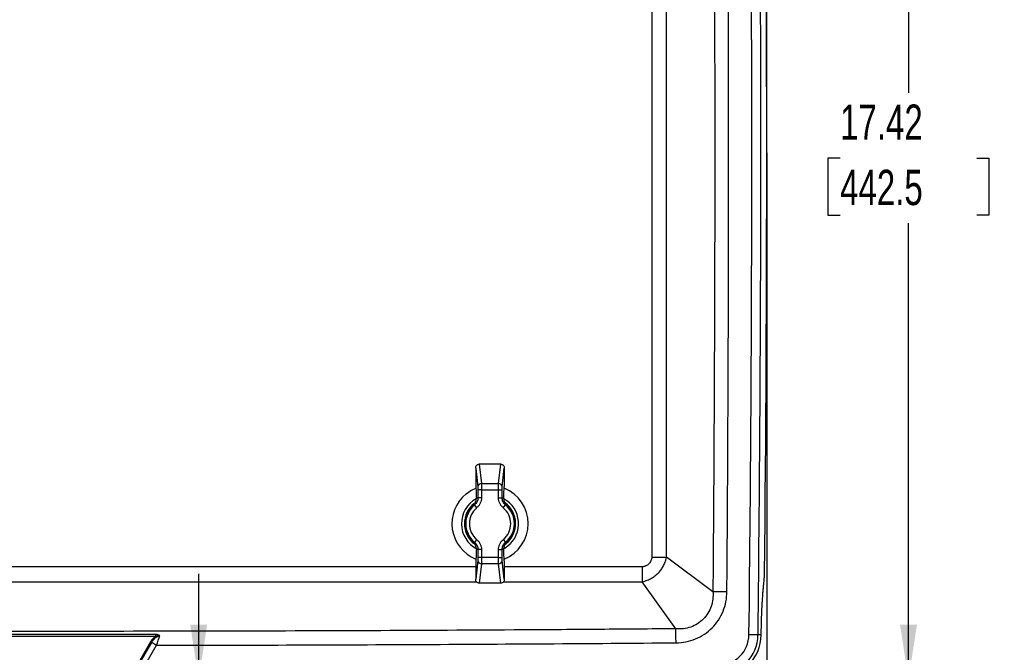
# Model space of a CAD drawing. Header units: inches. Extents: x 1.7 to 75.2, y 1.7 to 57.7.
# Tile 5 of 34: x 17.8 to 34.1, y 12.4 to 22.8. Entities that reach past the tile are written whole.
import ezdxf

# ---------------------------------------------------------------- set-up
doc = ezdxf.new("R2010")
doc.units = ezdxf.units.IN
doc.header["$LTSCALE"] = 7
doc.header["$MEASUREMENT"] = 0
doc.layers.add('DIMENSIONS', color=140, linetype='Continuous', lineweight=25)
doc.styles.add('SLDTEXTSTYLE0', font='TXT', dxfattribs={"width": 0.7})
doc.dimstyles.new('SLDDIMSTYLE0', dxfattribs={"dimtxt": 0.594727, "dimasz": 0.91, "dimexe": 0, "dimexo": 0.0625, "dimgap": 0.148682, "dimtad": 0, "dimtih": 1, "dimtoh": 1, "dimrnd": 1e-09, "dimzin": 12, "dimdsep": 46, "dimtxsty": 'SLDTEXTSTYLE0', "dimsah": 1, "dimcen": 0.09, "dimadec": 0, "dimazin": 3, "dimtfac": 1, "dimtofl": 0, "dimtmove": 0, "dimatfit": 3, "dimfxl": 0, "dimfrac": 2, "dimtolj": 1, "dimtzin": 12, "dimarcsym": 0})
doc.dimstyles.new('SLDDIMSTYLE1', dxfattribs={"dimtxt": 0.594727, "dimasz": 0.91, "dimexe": 0, "dimexo": 0.0625, "dimgap": 0.148682, "dimtad": 0, "dimtih": 1, "dimtoh": 1, "dimrnd": 1e-09, "dimdsep": 46, "dimtxsty": 'SLDTEXTSTYLE0', "dimsah": 1, "dimcen": 0.09, "dimadec": 0, "dimazin": 2, "dimtfac": 1, "dimtmove": 0, "dimatfit": 0, "dimfxl": 0, "dimfrac": 2, "dimtolj": 1, "dimtzin": 12, "dimarcsym": 0})

# ---------------------------------------------------------------- blocks, each defined once
blk = doc.blocks.new('_D')
at = {"layer": 'DIMENSIONS'}
for p, q in [((7.039, 20.282), (7.039, 7.288)), ((18.613, 11.029), (18.613, 7.288)), ((7.039, 8.163), (10.309, 8.163)), ((11.114, 8.163), (10.915, 8.163)), ((10.915, 8.163), (10.915, 7.218)), ((13.376, 8.163), (13.576, 8.163)), ((13.576, 8.163), (13.576, 7.218)), ((18.613, 8.163), (14.182, 8.163)), ((10.915, 7.218), (11.114, 7.218)), ((13.576, 7.218), (13.376, 7.218))]:
    blk.add_line(p, q, dxfattribs=at)
for points in [[(7.039, 8.163), (7.949, 8.023), (7.949, 8.303)], [(18.613, 8.163), (17.703, 8.303), (17.703, 8.023)]]:
    blk.add_solid(points, dxfattribs=at)
at = {"layer": 'DIMENSIONS', "char_height": 0.5833, "attachment_point": 1, "style": 'SLDTEXTSTYLE0'}
for s, insert in [('11.57', (11.114, 9.048)), ('294.0', (11.114, 7.969))]:
    blk.add_mtext(s, dxfattribs=dict(at, insert=insert))
blk = doc.blocks.new('_D_1')
at = {"layer": 'DIMENSIONS'}
for p, q in [((30.187, 20.282), (30.187, 7.288)), ((18.613, 11.029), (18.613, 7.288)), ((18.613, 8.163), (23.805, 8.163)), ((24.61, 8.163), (24.411, 8.163)), ((24.411, 8.163), (24.411, 7.218)), ((26.872, 8.163), (27.072, 8.163)), ((27.072, 8.163), (27.072, 7.218)), ((30.187, 8.163), (27.678, 8.163)), ((24.411, 7.218), (24.61, 7.218)), ((27.072, 7.218), (26.872, 7.218))]:
    blk.add_line(p, q, dxfattribs=at)
for points in [[(18.613, 8.163), (19.523, 8.023), (19.523, 8.303)], [(30.187, 8.163), (29.277, 8.303), (29.277, 8.023)]]:
    blk.add_solid(points, dxfattribs=at)
at = {"layer": 'DIMENSIONS', "char_height": 0.5833, "attachment_point": 1, "style": 'SLDTEXTSTYLE0'}
for s, insert in [('11.57', (24.61, 9.048)), ('294.0', (24.61, 7.969))]:
    blk.add_mtext(s, dxfattribs=dict(at, insert=insert))
blk = doc.blocks.new('_D_2')
at = {"layer": 'DIMENSIONS'}
for p, q in [((20.797, 11.919), (20.797, 13.669)), ((20.019, 11.919), (21.672, 11.919)), ((19.251, 11.667), (21.672, 11.667)), ((20.797, 10.039), (20.797, 11.667)), ((21.663, 10.039), (20.797, 10.039)), ((22.735, 10.039), (22.535, 10.039)), ((22.535, 10.039), (22.535, 9.093)), ((24.007, 10.039), (24.207, 10.039)), ((24.207, 10.039), (24.207, 9.093)), ((22.535, 9.093), (22.735, 9.093)), ((24.207, 9.093), (24.007, 9.093))]:
    blk.add_line(p, q, dxfattribs=at)
for points in [[(20.797, 11.919), (20.937, 12.829), (20.657, 12.829)], [(20.797, 11.667), (20.657, 10.757), (20.937, 10.757)]]:
    blk.add_solid(points, dxfattribs=at)
at = {"layer": 'DIMENSIONS', "char_height": 0.5833, "attachment_point": 1, "style": 'SLDTEXTSTYLE0'}
for s, insert in [('0.25', (22.487, 10.924)), ('6.4', (22.735, 9.845))]:
    blk.add_mtext(s, dxfattribs=dict(at, insert=insert))
blk = doc.blocks.new('_D_3')
at = {"layer": 'DIMENSIONS'}
for p, q in [((19.874, 29.338), (33.406, 29.338)), ((32.531, 29.338), (32.531, 21.621)), ((31.4, 20.542), (31.2, 20.542)), ((31.2, 20.542), (31.2, 19.597)), ((33.662, 20.542), (33.861, 20.542)), ((33.861, 20.542), (33.861, 19.597)), ((31.2, 19.597), (31.4, 19.597)), ((33.861, 19.597), (33.662, 19.597)), ((32.531, 11.919), (32.531, 19.464)), ((20.019, 11.919), (33.406, 11.919))]:
    blk.add_line(p, q, dxfattribs=at)
for points in [[(32.531, 29.338), (32.391, 28.428), (32.671, 28.428)], [(32.531, 11.919), (32.671, 12.829), (32.391, 12.829)]]:
    blk.add_solid(points, dxfattribs=at)
at = {"layer": 'DIMENSIONS', "char_height": 0.5833, "attachment_point": 1, "style": 'SLDTEXTSTYLE0'}
for s, insert in [('17.42', (31.4, 21.428)), ('442.5', (31.4, 20.349))]:
    blk.add_mtext(s, dxfattribs=dict(at, insert=insert))
blk = doc.blocks.new('_D_4')
at = {"layer": 'DIMENSIONS'}
for p, q in [((29.873, 29.642), (36.561, 29.642)), ((35.686, 29.642), (35.686, 21.621)), ((34.555, 20.542), (34.355, 20.542)), ((34.355, 20.542), (34.355, 19.597)), ((36.817, 20.542), (37.017, 20.542)), ((37.017, 20.542), (37.017, 19.597)), ((34.355, 19.597), (34.555, 19.597)), ((37.017, 19.597), (36.817, 19.597)), ((35.686, 10.919), (35.686, 19.464)), ((18.963, 10.919), (36.561, 10.919))]:
    blk.add_line(p, q, dxfattribs=at)
for points in [[(35.686, 29.642), (35.546, 28.732), (35.826, 28.732)], [(35.686, 10.919), (35.826, 11.829), (35.546, 11.829)]]:
    blk.add_solid(points, dxfattribs=at)
at = {"layer": 'DIMENSIONS', "char_height": 0.5833, "attachment_point": 1, "style": 'SLDTEXTSTYLE0'}
for s, insert in [('18.72', (34.555, 21.428)), ('475.6', (34.555, 20.349))]:
    blk.add_mtext(s, dxfattribs=dict(at, insert=insert))
blk = doc.blocks.new('_D_5')
at = {"layer": 'DIMENSIONS'}
for p, q in [((7.039, 20.982), (7.039, 33.273)), ((30.187, 20.982), (30.187, 33.273)), ((7.039, 32.398), (16.678, 32.398)), ((17.484, 32.398), (17.284, 32.398)), ((17.284, 32.398), (17.284, 31.453)), ((19.746, 32.398), (19.946, 32.398)), ((19.946, 32.398), (19.946, 31.453)), ((30.187, 32.398), (20.552, 32.398)), ((17.284, 31.453), (17.484, 31.453)), ((19.946, 31.453), (19.746, 31.453))]:
    blk.add_line(p, q, dxfattribs=at)
for points in [[(7.039, 32.398), (7.949, 32.258), (7.949, 32.538)], [(30.187, 32.398), (29.277, 32.538), (29.277, 32.258)]]:
    blk.add_solid(points, dxfattribs=at)
at = {"layer": 'DIMENSIONS', "char_height": 0.5833, "attachment_point": 1, "style": 'SLDTEXTSTYLE0'}
for s, insert in [('23.15', (17.484, 33.283)), ('588.0', (17.484, 32.205))]:
    blk.add_mtext(s, dxfattribs=dict(at, insert=insert))

msp = doc.modelspace()

# ---------------------------------------------------------------- linework, layer by layer
for p, q in [((25.434, 15.482), (25.47, 15.16)), ((25.791, 15.482), (25.434, 15.482)), ((25.755, 15.16), (25.791, 15.482)), ((25.376, 15.417), (25.376, 15.111)), ((25.376, 15.417), (25.411, 15.107)), ((25.814, 15.107), (25.849, 15.417)), ((25.849, 15.417), (25.849, 15.111)), ((25.47, 15.16), (25.755, 15.16)), ((25.472, 15.054), (25.413, 15.054)), ((25.413, 15.054), (25.413, 14.927)), ((25.472, 15.054), (25.754, 15.054)), ((25.472, 15.054), (25.472, 14.927)), ((25.754, 15.054), (25.813, 15.054)), ((25.754, 14.927), (25.754, 15.054)), ((25.813, 14.927), (25.813, 15.054)), ((25.387, 14.922), (25.387, 14.916)), ((25.472, 14.927), (25.413, 14.927)), ((25.754, 14.927), (25.813, 14.927)), ((25.838, 14.922), (25.838, 14.916)), ((25.394, 14.761), (25.356, 14.806)), ((25.832, 14.761), (25.87, 14.806)), ((25.394, 14.234), (25.356, 14.189)), ((25.832, 14.234), (25.87, 14.189)), ((25.834, 14.137), (25.877, 14.167)), ((25.387, 14.079), (25.387, 14.073)), ((25.472, 14.068), (25.413, 14.068)), ((25.413, 14.068), (25.413, 13.94)), ((25.472, 14.068), (25.472, 13.94)), ((25.754, 14.068), (25.813, 14.068)), ((25.754, 13.94), (25.754, 14.068)), ((25.813, 13.94), (25.813, 14.068)), ((25.838, 14.079), (25.838, 14.073)), ((25.841, 14.083), (25.907, 14.128)), ((25.411, 13.888), (25.376, 13.577)), ((25.376, 13.884), (25.376, 13.577)), ((25.472, 13.94), (25.413, 13.94)), ((25.754, 13.94), (25.472, 13.94)), ((25.754, 13.94), (25.813, 13.94)), ((25.849, 13.577), (25.814, 13.888)), ((25.849, 13.884), (25.849, 13.577)), ((29.297, 13.372), (28.532, 13.942)), ((25.47, 13.835), (25.434, 13.513)), ((25.755, 13.835), (25.47, 13.835)), ((25.791, 13.513), (25.755, 13.835)), ((28.128, 13.783), (25.849, 13.783)), ((25.791, 13.513), (25.434, 13.513)), ((25.834, 13.536), (28.127, 13.536)), ((28.686, 12.758), (28.127, 13.536)), ((20.001, 12.543), (19.778, 12.157)), ((30.043, 12.658), (29.894, 12.659)), ((30.097, 12.657), (30.043, 12.658)), ((30.097, 12.657), (30.097, 12.659)), ((19.797, 12.146), (20.02, 12.532)), ((19.877, 12.1), (20.1, 12.486))]:
    msp.add_line(p, q)
at = {"flags": 128}
for points in [[(25.22, 14.99), (25.297, 15.043), (25.38, 15.083)], [(25.379, 15.112), (25.377, 15.111), (25.376, 15.111)], [(25.849, 15.111), (25.848, 15.111), (25.847, 15.112)], [(25.376, 13.884), (25.378, 13.883), (25.379, 13.883)], [(25.847, 13.883), (25.848, 13.883), (25.849, 13.884)], [(30.134, 13.454), (30.14, 13.513), (30.144, 13.559)]]:
    msp.add_lwpolyline(points, dxfattribs=at)
for centre, radius, start, end in [((-646.471, 20.632), 676.412, 359.324637, 0.675363), ((-646.471, 20.632), 676.561, 359.324637, 0.675363), ((-646.471, 20.632), 676.658, 359.409854, 0.590146), ((25.469, 15.102), 0.0578, 88.6744, 175.034), ((25.757, 15.102), 0.0578, 4.966, 91.3256), ((25.613, 14.497), 0.63, 128.6047, 248.1751), ((25.613, 14.497), 0.63, 291.8988, 68.116), ((25.613, 14.497), 0.472, 119.1074, 242.5162), ((25.613, 14.497), 0.423, 128.4647, 232.3653), ((25.613, 14.497), 0.472, 308.6047, 60.7644), ((25.613, 14.497), 0.423, 308.6047, 54.0509), ((25.613, 14.497), 0.409, 132.4807, 227.5193), ((25.613, 14.497), 0.402, 129.7777, 230.2223), ((25.613, 14.497), 0.342, 129.7777, 230.2223), ((25.613, 14.497), 0.342, 309.7777, 50.2223), ((25.613, 14.497), 0.402, 309.7777, 50.2223), ((25.613, 14.497), 0.409, 312.4807, 47.5193), ((25.469, 13.893), 0.0578, 184.966, 271.3256), ((25.757, 13.893), 0.0578, 268.6744, 355.034), ((29.386, 12.665), 0.508, 270.6247, 359.3246), ((29.386, 12.665), 0.657, 270.6247, 359.3246), ((29.386, 12.665), 0.711, 270.6247, 359.3246)]:
    msp.add_arc(centre, radius, start, end)
for points, knots in [([(29.297, 27.893), (29.297, 27.855), (29.298, 27.817), (29.298, 27.742), (29.299, 27.704), (29.3, 27.59), (29.3, 27.515), (29.302, 27.288), (29.303, 27.136), (29.306, 26.683), (29.309, 26.38), (29.314, 25.473), (29.317, 24.868), (29.325, 23.052), (29.328, 21.842), (29.328, 19.422), (29.325, 18.212), (29.317, 16.397), (29.314, 15.792), (29.309, 14.884), (29.306, 14.582), (29.303, 14.128), (29.302, 13.977), (29.3, 13.75), (29.3, 13.674), (29.299, 13.561), (29.298, 13.523), (29.298, 13.447), (29.297, 13.409), (29.297, 13.372)], [0, 0, 0, 0, 0.007812, 0.007812, 0.015625, 0.015625, 0.03125, 0.03125, 0.0625, 0.0625, 0.125, 0.125, 0.25, 0.25, 0.5, 0.5, 0.75, 0.75, 0.875, 0.875, 0.9375, 0.9375, 0.96875, 0.96875, 0.984375, 0.984375, 0.992188, 0.992188, 1, 1, 1, 1]), ([(29.529, 13.37), (29.53, 13.521), (29.532, 13.673), (29.534, 13.975), (29.535, 14.127), (29.538, 14.58), (29.54, 14.883), (29.545, 15.791), (29.548, 16.396), (29.555, 18.212), (29.557, 19.422), (29.557, 21.843), (29.555, 23.053), (29.548, 24.869), (29.545, 25.474), (29.54, 26.382), (29.538, 26.684), (29.535, 27.138), (29.534, 27.289), (29.532, 27.592), (29.53, 27.743), (29.529, 27.894)], [0, 0, 0, 0, 0.03125, 0.03125, 0.0625, 0.0625, 0.125, 0.125, 0.25, 0.25, 0.5, 0.5, 0.75, 0.75, 0.875, 0.875, 0.9375, 0.9375, 0.96875, 0.96875, 1, 1, 1, 1]), ([(28.287, 27.323), (28.288, 27.183), (28.288, 27.044), (28.288, 26.765), (28.288, 26.626), (28.288, 26.208), (28.289, 25.929), (28.289, 25.092), (28.289, 24.535), (28.29, 22.862), (28.29, 21.747), (28.29, 19.517), (28.29, 18.402), (28.289, 16.73), (28.289, 16.172), (28.289, 15.336), (28.288, 15.057), (28.288, 14.639), (28.288, 14.5), (28.288, 14.221), (28.288, 14.081), (28.287, 13.942)], [0, 0, 0, 0, 0.03125, 0.03125, 0.0625, 0.0625, 0.125, 0.125, 0.25, 0.25, 0.5, 0.5, 0.75, 0.75, 0.875, 0.875, 0.9375, 0.9375, 0.96875, 0.96875, 1, 1, 1, 1]), ([(28.532, 13.942), (28.533, 13.96), (28.533, 13.977), (28.533, 14.012), (28.533, 14.029), (28.533, 14.081), (28.533, 14.116), (28.533, 14.221), (28.533, 14.29), (28.533, 14.499), (28.533, 14.639), (28.533, 15.057), (28.533, 15.336), (28.532, 16.172), (28.532, 16.73), (28.532, 18.402), (28.532, 19.517), (28.532, 21.747), (28.532, 22.862), (28.532, 24.535), (28.532, 25.093), (28.533, 25.929), (28.533, 26.208), (28.533, 26.626), (28.533, 26.765), (28.533, 26.974), (28.533, 27.044), (28.533, 27.148), (28.533, 27.183), (28.533, 27.236), (28.533, 27.253), (28.533, 27.288), (28.533, 27.305), (28.532, 27.323)], [0, 0, 0, 0, 0.003906, 0.003906, 0.007813, 0.007813, 0.015625, 0.015625, 0.03125, 0.03125, 0.0625, 0.0625, 0.125, 0.125, 0.25, 0.25, 0.5, 0.5, 0.75, 0.75, 0.875, 0.875, 0.9375, 0.9375, 0.96875, 0.96875, 0.984375, 0.984375, 0.992188, 0.992188, 0.996094, 0.996094, 1, 1, 1, 1]), ([(25.376, 15.417), (25.376, 15.425), (25.378, 15.433), (25.383, 15.449), (25.388, 15.457), (25.399, 15.469), (25.406, 15.474), (25.42, 15.48), (25.427, 15.482), (25.434, 15.482)], [0, 0, 0, 0, 0.25, 0.25, 0.5, 0.5, 0.75, 0.75, 1, 1, 1, 1]), ([(25.791, 15.482), (25.798, 15.482), (25.805, 15.48), (25.82, 15.474), (25.826, 15.469), (25.838, 15.457), (25.842, 15.449), (25.848, 15.433), (25.849, 15.425), (25.849, 15.417)], [0, 0, 0, 0, 0.25, 0.25, 0.5, 0.5, 0.75, 0.75, 1, 1, 1, 1]), ([(25.47, 15.16), (25.47, 15.159), (25.47, 15.157), (25.47, 15.153), (25.47, 15.149), (25.471, 15.145), (25.471, 15.141), (25.471, 15.136), (25.471, 15.131), (25.471, 15.126), (25.471, 15.121), (25.471, 15.116), (25.471, 15.11), (25.471, 15.105), (25.471, 15.099), (25.471, 15.094), (25.472, 15.088), (25.472, 15.082), (25.472, 15.077), (25.472, 15.071), (25.472, 15.065), (25.472, 15.06), (25.472, 15.056), (25.472, 15.054)], [0, 0, 0, 0, 0.0530782, 0.1056101, 0.1575959, 0.2090355, 0.2599289, 0.3102764, 0.3600778, 0.4093333, 0.4580428, 0.5062066, 0.5538245, 0.6008967, 0.6474233, 0.6934042, 0.7388396, 0.7837296, 0.8280741, 0.8718734, 0.9151274, 0.9578362, 1, 1, 1, 1]), ([(25.754, 15.054), (25.754, 15.057), (25.754, 15.061), (25.754, 15.068), (25.754, 15.076), (25.754, 15.083), (25.754, 15.09), (25.754, 15.097), (25.754, 15.103), (25.754, 15.11), (25.754, 15.118), (25.754, 15.126), (25.755, 15.136), (25.755, 15.145), (25.755, 15.153), (25.755, 15.158), (25.755, 15.16)], [0, 0, 0, 0, 0.054255, 0.108836, 0.163743, 0.218976, 0.274537, 0.330424, 0.386638, 0.443178, 0.500047, 0.591913, 0.687841, 0.787832, 0.891885, 1, 1, 1, 1]), ([(25.379, 15.112), (25.381, 15.07), (25.382, 15.035), (25.385, 14.972), (25.386, 14.946), (25.387, 14.922)], [0, 0, 0, 0, 0.5, 0.5, 1, 1, 1, 1]), ([(25.411, 15.107), (25.411, 15.105), (25.411, 15.101), (25.412, 15.094), (25.412, 15.09), (25.412, 15.081), (25.413, 15.076), (25.413, 15.065), (25.413, 15.06), (25.413, 15.054)], [0, 0, 0, 0, 0.25, 0.25, 0.5, 0.5, 0.75, 0.75, 1, 1, 1, 1]), ([(25.813, 15.054), (25.813, 15.06), (25.813, 15.065), (25.813, 15.076), (25.813, 15.081), (25.813, 15.09), (25.813, 15.094), (25.814, 15.101), (25.814, 15.105), (25.814, 15.107)], [0, 0, 0, 0, 0.25, 0.25, 0.5, 0.5, 0.75, 0.75, 1, 1, 1, 1]), ([(25.838, 14.922), (25.839, 14.946), (25.84, 14.972), (25.843, 15.035), (25.845, 15.07), (25.847, 15.112)], [0, 0, 0, 0, 0.5, 0.5, 1, 1, 1, 1]), ([(25.336, 14.799), (25.352, 14.814), (25.365, 14.832), (25.383, 14.872), (25.387, 14.894), (25.387, 14.916)], [0, 0, 0, 0, 0.5, 0.5, 1, 1, 1, 1]), ([(25.413, 14.927), (25.413, 14.904), (25.408, 14.881), (25.388, 14.839), (25.373, 14.821), (25.356, 14.806)], [0, 0, 0, 0, 0.5, 0.5, 1, 1, 1, 1]), ([(25.472, 14.927), (25.472, 14.912), (25.47, 14.896), (25.463, 14.865), (25.458, 14.85), (25.444, 14.82), (25.436, 14.807), (25.416, 14.781), (25.405, 14.77), (25.394, 14.761)], [0, 0, 0, 0, 0.25, 0.25, 0.5, 0.5, 0.75, 0.75, 1, 1, 1, 1]), ([(25.832, 14.761), (25.82, 14.77), (25.809, 14.781), (25.79, 14.807), (25.781, 14.82), (25.767, 14.85), (25.762, 14.865), (25.755, 14.896), (25.754, 14.912), (25.754, 14.927)], [0, 0, 0, 0, 0.25, 0.25, 0.5, 0.5, 0.75, 0.75, 1, 1, 1, 1]), ([(25.87, 14.806), (25.852, 14.821), (25.837, 14.839), (25.818, 14.881), (25.813, 14.904), (25.813, 14.927)], [0, 0, 0, 0, 0.5, 0.5, 1, 1, 1, 1]), ([(25.838, 14.916), (25.838, 14.894), (25.842, 14.872), (25.86, 14.832), (25.874, 14.814), (25.889, 14.799)], [0, 0, 0, 0, 0.5, 0.5, 1, 1, 1, 1]), ([(25.387, 14.079), (25.387, 14.1), (25.383, 14.122), (25.365, 14.163), (25.352, 14.181), (25.336, 14.195)], [0, 0, 0, 0, 0.5, 0.5, 1, 1, 1, 1]), ([(25.356, 14.189), (25.373, 14.174), (25.388, 14.155), (25.408, 14.114), (25.413, 14.091), (25.413, 14.068)], [0, 0, 0, 0, 0.5, 0.5, 1, 1, 1, 1]), ([(25.394, 14.234), (25.405, 14.224), (25.416, 14.213), (25.436, 14.188), (25.444, 14.174), (25.458, 14.145), (25.463, 14.129), (25.47, 14.098), (25.472, 14.083), (25.472, 14.068)], [0, 0, 0, 0, 0.25, 0.25, 0.5, 0.5, 0.75, 0.75, 1, 1, 1, 1]), ([(25.754, 14.068), (25.754, 14.083), (25.755, 14.098), (25.762, 14.129), (25.767, 14.145), (25.781, 14.174), (25.79, 14.188), (25.809, 14.213), (25.82, 14.224), (25.832, 14.234)], [0, 0, 0, 0, 0.25, 0.25, 0.5, 0.5, 0.75, 0.75, 1, 1, 1, 1]), ([(25.813, 14.068), (25.813, 14.091), (25.818, 14.114), (25.837, 14.155), (25.852, 14.174), (25.87, 14.189)], [0, 0, 0, 0, 0.5, 0.5, 1, 1, 1, 1]), ([(25.889, 14.195), (25.874, 14.181), (25.86, 14.163), (25.842, 14.122), (25.838, 14.1), (25.838, 14.079)], [0, 0, 0, 0, 0.5, 0.5, 1, 1, 1, 1]), ([(25.387, 14.073), (25.386, 14.049), (25.385, 14.022), (25.382, 13.96), (25.381, 13.925), (25.379, 13.883)], [0, 0, 0, 0, 0.5, 0.5, 1, 1, 1, 1]), ([(25.847, 13.883), (25.845, 13.925), (25.843, 13.96), (25.84, 14.022), (25.839, 14.049), (25.838, 14.073)], [0, 0, 0, 0, 0.5, 0.5, 1, 1, 1, 1]), ([(25.413, 13.94), (25.413, 13.935), (25.413, 13.929), (25.413, 13.919), (25.412, 13.914), (25.412, 13.905), (25.412, 13.9), (25.411, 13.893), (25.411, 13.89), (25.411, 13.888)], [0, 0, 0, 0, 0.25, 0.25, 0.5, 0.5, 0.75, 0.75, 1, 1, 1, 1]), ([(25.472, 13.94), (25.472, 13.938), (25.472, 13.933), (25.472, 13.926), (25.472, 13.919), (25.472, 13.912), (25.472, 13.905), (25.471, 13.898), (25.471, 13.891), (25.471, 13.885), (25.471, 13.877), (25.471, 13.868), (25.471, 13.859), (25.471, 13.85), (25.47, 13.841), (25.47, 13.837), (25.47, 13.835)], [0, 0, 0, 0, 0.054255, 0.108836, 0.163743, 0.218976, 0.274537, 0.330424, 0.386638, 0.443178, 0.500047, 0.591913, 0.687841, 0.787832, 0.891885, 1, 1, 1, 1]), ([(25.755, 13.835), (25.755, 13.836), (25.755, 13.838), (25.755, 13.842), (25.755, 13.845), (25.755, 13.85), (25.755, 13.854), (25.755, 13.859), (25.754, 13.863), (25.754, 13.868), (25.754, 13.874), (25.754, 13.879), (25.754, 13.884), (25.754, 13.89), (25.754, 13.895), (25.754, 13.901), (25.754, 13.907), (25.754, 13.912), (25.754, 13.918), (25.754, 13.924), (25.754, 13.929), (25.754, 13.935), (25.754, 13.939), (25.754, 13.94)], [0, 0, 0, 0, 0.052909, 0.105289, 0.157139, 0.20846, 0.259252, 0.309515, 0.359249, 0.408453, 0.457129, 0.505276, 0.552894, 0.599983, 0.646543, 0.692575, 0.738078, 0.783053, 0.827499, 0.871416, 0.914806, 0.957667, 1, 1, 1, 1]), ([(25.814, 13.888), (25.814, 13.89), (25.814, 13.893), (25.813, 13.9), (25.813, 13.905), (25.813, 13.914), (25.813, 13.919), (25.813, 13.929), (25.813, 13.935), (25.813, 13.94)], [0, 0, 0, 0, 0.25, 0.25, 0.5, 0.5, 0.75, 0.75, 1, 1, 1, 1]), ([(28.127, 13.536), (28.144, 13.54), (28.159, 13.544), (28.187, 13.552), (28.2, 13.557), (28.237, 13.572), (28.26, 13.583), (28.301, 13.606), (28.321, 13.619), (28.357, 13.647), (28.374, 13.662), (28.406, 13.694), (28.421, 13.711), (28.449, 13.747), (28.462, 13.767), (28.486, 13.809), (28.497, 13.831), (28.512, 13.868), (28.516, 13.881), (28.525, 13.909), (28.529, 13.925), (28.532, 13.942)], [0, 0, 0, 0, 0.0625, 0.0625, 0.125, 0.125, 0.25, 0.25, 0.375, 0.375, 0.5, 0.5, 0.625, 0.625, 0.75, 0.75, 0.875, 0.875, 0.9375, 0.9375, 1, 1, 1, 1]), ([(28.287, 13.942), (28.287, 13.932), (28.286, 13.921), (28.281, 13.901), (28.277, 13.892), (28.264, 13.864), (28.252, 13.847), (28.223, 13.818), (28.206, 13.806), (28.178, 13.793), (28.168, 13.789), (28.148, 13.784), (28.138, 13.783), (28.128, 13.783)], [0, 0, 0, 0, 0.125, 0.125, 0.25, 0.25, 0.5, 0.5, 0.75, 0.75, 0.875, 0.875, 1, 1, 1, 1]), ([(28.287, 13.942), (28.334, 13.942), (28.381, 13.942), (28.465, 13.942), (28.503, 13.942), (28.532, 13.942)], [0, 0, 0, 0, 0.5, 0.5, 1, 1, 1, 1]), ([(25.376, 13.783), (24.517, 13.783), (21.882, 13.782), (17.851, 13.782), (14.201, 13.782), (12.327, 13.783), (11.849, 13.783)], [0, 0, 0, 0, 0.190514, 0.584406, 0.893892, 1, 1, 1, 1]), ([(28.128, 13.783), (28.128, 13.736), (28.128, 13.689), (28.127, 13.604), (28.127, 13.566), (28.127, 13.536)], [0, 0, 0, 0, 0.5, 0.5, 1, 1, 1, 1]), ([(11.834, 13.536), (12.191, 13.536), (13.816, 13.536), (16.71, 13.536), (20.515, 13.536), (23.409, 13.536), (25.033, 13.536), (25.39, 13.536)], [0, 0, 0, 0, 0.078962, 0.359698, 0.640436, 0.921172, 1, 1, 1, 1]), ([(25.434, 13.513), (25.427, 13.513), (25.42, 13.514), (25.406, 13.521), (25.399, 13.526), (25.388, 13.538), (25.383, 13.546), (25.378, 13.562), (25.376, 13.57), (25.376, 13.577)], [0, 0, 0, 0, 0.25, 0.25, 0.5, 0.5, 0.75, 0.75, 1, 1, 1, 1]), ([(25.849, 13.577), (25.849, 13.57), (25.848, 13.562), (25.842, 13.546), (25.838, 13.538), (25.826, 13.526), (25.82, 13.521), (25.805, 13.514), (25.798, 13.513), (25.791, 13.513)], [0, 0, 0, 0, 0.25, 0.25, 0.5, 0.5, 0.75, 0.75, 1, 1, 1, 1]), ([(30.144, 13.559), (30.144, 13.561), (30.145, 13.566), (30.146, 13.574), (30.146, 13.581), (30.147, 13.589), (30.147, 13.598), (30.148, 13.608), (30.149, 13.62), (30.15, 13.634), (30.15, 13.648), (30.151, 13.658), (30.151, 13.663)], [0, 0, 0, 0, 0.081467, 0.163061, 0.244916, 0.327165, 0.409939, 0.493366, 0.620428, 0.74689, 0.873248, 1, 1, 1, 1]), ([(29.297, 13.372), (29.301, 13.331), (29.301, 13.29), (29.291, 13.208), (29.282, 13.167), (29.242, 13.05), (29.196, 12.978), (29.109, 12.889), (29.076, 12.863), (29.006, 12.819), (28.969, 12.801), (28.891, 12.774), (28.85, 12.765), (28.768, 12.755), (28.726, 12.755), (28.686, 12.758)], [0, 0, 0, 0, 0.125, 0.125, 0.25, 0.25, 0.5, 0.5, 0.625, 0.625, 0.75, 0.75, 0.875, 0.875, 1, 1, 1, 1]), ([(28.688, 12.527), (28.743, 12.528), (28.798, 12.533), (28.906, 12.555), (28.959, 12.571), (29.061, 12.613), (29.11, 12.639), (29.202, 12.7), (29.245, 12.735), (29.361, 12.852), (29.423, 12.946), (29.486, 13.099), (29.502, 13.152), (29.523, 13.26), (29.529, 13.315), (29.529, 13.37)], [0, 0, 0, 0, 0.125, 0.125, 0.25, 0.25, 0.375, 0.375, 0.5, 0.5, 0.75, 0.75, 0.875, 0.875, 1, 1, 1, 1]), ([(29.529, 13.37), (29.485, 13.37), (29.441, 13.371), (29.361, 13.372), (29.325, 13.372), (29.297, 13.372)], [0, 0, 0, 0, 0.5, 0.5, 1, 1, 1, 1]), ([(30.097, 12.659), (30.097, 12.666), (30.097, 12.681), (30.097, 12.702), (30.098, 12.724), (30.098, 12.746), (30.098, 12.767), (30.099, 12.789), (30.099, 12.81), (30.1, 12.832), (30.1, 12.853), (30.102, 12.904), (30.104, 12.984), (30.109, 13.09), (30.114, 13.191), (30.119, 13.266), (30.122, 13.317), (30.124, 13.346), (30.127, 13.374), (30.129, 13.402), (30.131, 13.428), (30.133, 13.446), (30.134, 13.454)], [0, 0, 0, 0, 0.0245897, 0.0491509, 0.0736934, 0.0982266, 0.1227602, 0.1473039, 0.1718673, 0.1964599, 0.2210913, 0.2457711, 0.3723658, 0.4993408, 0.6261709, 0.753248, 0.7944134, 0.8355031, 0.8765618, 0.9176344, 0.9587656, 1, 1, 1, 1]), ([(28.686, 12.758), (28.476, 12.757), (28.266, 12.755), (27.846, 12.752), (27.637, 12.75), (27.007, 12.745), (26.587, 12.743), (25.328, 12.735), (24.489, 12.73), (21.97, 12.72), (20.292, 12.716), (16.934, 12.716), (15.255, 12.72), (12.737, 12.73), (11.897, 12.735), (10.638, 12.743), (10.218, 12.745), (9.589, 12.75), (9.379, 12.752), (8.959, 12.755), (8.749, 12.757), (8.54, 12.758)], [0, 0, 0, 0, 0.03125, 0.03125, 0.0625, 0.0625, 0.125, 0.125, 0.25, 0.25, 0.5, 0.5, 0.75, 0.75, 0.875, 0.875, 0.9375, 0.9375, 0.96875, 0.96875, 1, 1, 1, 1]), ([(28.688, 12.527), (28.687, 12.571), (28.687, 12.615), (28.686, 12.695), (28.686, 12.73), (28.686, 12.758)], [0, 0, 0, 0, 0.5, 0.5, 1, 1, 1, 1]), ([(20.083, 12.636), (20.066, 12.625), (20.051, 12.61), (20.023, 12.579), (20.012, 12.561), (20.001, 12.543)], [0, 0, 0, 0, 0.5, 0.5, 1, 1, 1, 1]), ([(20.02, 12.532), (20.036, 12.56), (20.055, 12.585), (20.089, 12.617), (20.101, 12.626), (20.127, 12.64), (20.141, 12.645), (20.155, 12.645)], [0, 0, 0, 0, 0.5, 0.5, 0.75, 0.75, 1, 1, 1, 1]), ([(20.155, 12.645), (20.145, 12.653), (20.133, 12.658), (20.115, 12.663), (20.108, 12.665), (20.096, 12.666), (20.089, 12.666), (20.083, 12.666)], [0, 0, 0, 0, 0.5, 0.5, 0.75, 0.75, 1, 1, 1, 1]), ([(20.083, 12.636), (20.088, 12.638), (20.093, 12.64), (20.104, 12.643), (20.11, 12.644), (20.121, 12.646), (20.127, 12.647), (20.14, 12.647), (20.147, 12.647), (20.155, 12.645)], [0, 0, 0, 0, 0.25, 0.25, 0.5, 0.5, 0.75, 0.75, 1, 1, 1, 1]), ([(20.1, 12.486), (20.085, 12.495), (20.07, 12.504), (20.043, 12.519), (20.03, 12.527), (20.02, 12.532)], [0, 0, 0, 0, 0.5, 0.5, 1, 1, 1, 1]), ([(20.1, 12.486), (21.531, 12.488), (22.963, 12.492), (25.11, 12.503), (25.825, 12.507), (27.256, 12.516), (27.972, 12.521), (28.688, 12.527)], [0, 0, 0, 0, 0.5, 0.5, 0.75, 0.75, 1, 1, 1, 1])]:
    msp.add_open_spline(points, degree=3, knots=knots)
for points in [[(25.413, 14.927), (25.404, 14.923), (25.396, 14.92), (25.387, 14.916)], [(25.838, 14.916), (25.83, 14.92), (25.821, 14.923), (25.813, 14.927)], [(25.356, 14.806), (25.349, 14.804), (25.343, 14.802), (25.336, 14.799)], [(25.889, 14.799), (25.883, 14.802), (25.876, 14.804), (25.87, 14.806)], [(25.336, 14.195), (25.343, 14.193), (25.349, 14.191), (25.356, 14.189)], [(25.87, 14.189), (25.876, 14.191), (25.883, 14.193), (25.889, 14.195)], [(25.387, 14.079), (25.396, 14.075), (25.404, 14.071), (25.413, 14.068)], [(25.813, 14.068), (25.821, 14.071), (25.83, 14.075), (25.838, 14.079)], [(20.083, 12.666), (19.103, 12.665), (18.123, 12.665), (17.142, 12.666)], [(17.142, 12.636), (18.123, 12.635), (19.103, 12.635), (20.083, 12.636)], [(20.001, 12.543), (20.008, 12.539), (20.015, 12.535), (20.02, 12.532)], [(20.083, 12.666), (20.083, 12.658), (20.083, 12.647), (20.083, 12.636)], [(20.1, 12.486), (20.119, 12.542), (20.138, 12.597), (20.155, 12.645)]]:
    msp.add_open_spline(points, degree=3)
at = {"layer": 'DIMENSIONS'}
msp.add_line((30.187, 20.632), (30.187, 11.757), dxfattribs=at)

# ---------------------------------------------------------------- dimensions: what is measured, and where the dimension line sits
for base, p1, p2, angle, dimstyle, picture, middle in [((7.039, 32.398), (30.187, 20.632), (7.039, 20.632), 0, 'SLDDIMSTYLE0', '_D_5', (18.615, 32.398)), ((35.686, 29.642), (18.613, 10.919), (29.523, 29.642), 90, 'SLDDIMSTYLE0', '_D_4', (35.686, 20.542)), ((32.531, 29.338), (19.669, 11.919), (19.524, 29.338), 90, 'SLDDIMSTYLE0', '_D_3', (32.531, 20.542)), ((18.613, 8.163), (7.039, 20.632), (18.613, 11.379), 0, 'SLDDIMSTYLE0', '_D', (12.245, 8.163)), ((18.613, 8.163), (30.187, 20.632), (18.613, 11.379), 0, 'SLDDIMSTYLE0', '_D_1', (25.741, 8.163)), ((20.797, 11.667), (19.669, 11.919), (18.901, 11.667), 90, 'SLDDIMSTYLE1', '_D_2', (20.797, 10.039))]:
    dim = msp.add_linear_dim(base=base, p1=p1, p2=p2, angle=angle, dimstyle=dimstyle, dxfattribs=at)
    dim.commit()
    dim.dimension.update_dxf_attribs({"geometry": picture, "text_midpoint": middle, "dimtype": 160})

doc.saveas('drawing.dxf')
